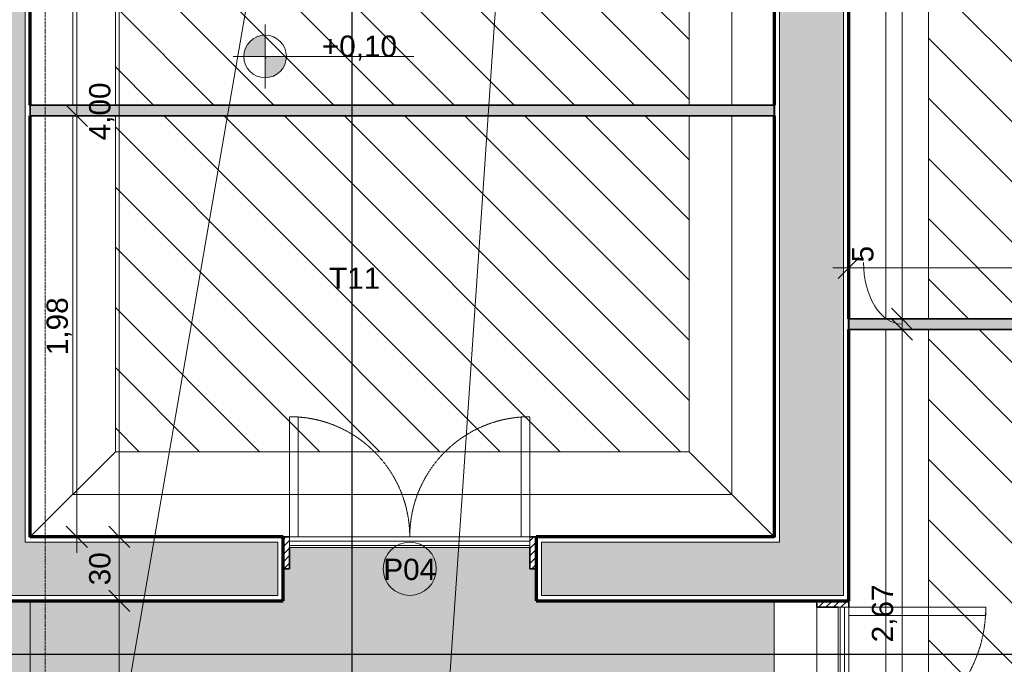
# Model space of a CAD drawing. Header units: millimetres. Extents: x -34717 to 9622, y -21919 to 4394.
# Tile 31 of 67: x -10321 to -5689, y -16902 to -13872. Entities that reach past the tile are written whole.
import ezdxf

# ---------------------------------------------------------------- set-up
doc = ezdxf.new("R2010")
doc.units = ezdxf.units.MM
for name, pattern in [('_Tracejado médio', [4, 3, -1]), ('_Tracejado pequeno', [2.25, 1.5, -0.75]), ('_Traço - ponto', [16, 12, -2, 0, -2])]:
    doc.linetypes.add(name, pattern=pattern)
for name, color, linetype, lineweight in [('A-ANNO-DIMS', 211, 'Continuous', 9), ('A-ANNO-DIMS-50', 211, 'Continuous', 9), ('A-DOOR', 31, 'Continuous', 25), ('A-DOOR-HDLN', 31, 'Continuous', 25), ('A-DOOR-IDEN', 31, 'Continuous', 9), ('A-FLOR', 192, 'Continuous', 25), ('A-FLOR-PATT', 8, 'Continuous', 25), ('A-WALL', 113, 'Continuous', 25), ('A-WALL-PATT', 111, 'Continuous', 25), ('G-ANNO-DIMS', 111, 'Continuous', 9), ('G-ANNO-SYMB', 111, 'Continuous', 9), ('G-ANNO-TEXT', 231, 'Continuous', 9), ('I-WALL', 2, 'Continuous', 25), ('S-GRID', 1, 'Continuous', 9)]:
    doc.layers.add(name, color=color, linetype=linetype, lineweight=lineweight)
doc.styles.add('Arial_4', font='arial.ttf', dxfattribs={"height": 100})
doc.dimstyles.new('Diagonal_-_2_0mm_Arial', dxfattribs={"dimscale": 304.8, "dimtxt": 102.02594, "dimasz": 0.328084, "dimexe": 0.246063, "dimexo": 0.0625, "dimgap": 0.024606, "dimtad": 1, "dimlfac": 0.001, "dimrnd": 0.01, "dimzin": 0, "dimdsep": 46, "dimtxsty": 'Arial_4', "dimblk1": 'OBLIQUE', "dimblk2": 'OBLIQUE', "dimsah": 1, "dimcen": 0.09, "dimdle": 0.246063, "dimadec": 0, "dimazin": 0, "dimtfac": 1, "dimtdec": 4, "dimtix": 1, "dimtmove": 0, "dimatfit": 3, "dimfxl": 0.492126, "dimfxlon": 1, "dimtvp": 1, "dimtolj": 1, "dimtzin": 0, "dimarcsym": 2})
doc.dimstyles.new('Diagonal_-_2_0mm_Arial_1', dxfattribs={"dimscale": 304.8, "dimtxt": 102.02594, "dimasz": 0.328084, "dimexe": 0.246063, "dimexo": 0.0625, "dimgap": 0.024606, "dimtad": 1, "dimdec": 0, "dimlfac": 0.1, "dimdsep": 46, "dimtxsty": 'Arial_4', "dimblk1": 'OBLIQUE', "dimblk2": 'OBLIQUE', "dimsah": 1, "dimcen": 0.09, "dimdle": 0.246063, "dimadec": 0, "dimazin": 0, "dimtfac": 1, "dimtdec": 4, "dimtix": 1, "dimtmove": 1, "dimatfit": 3, "dimfxl": 0.492126, "dimfxlon": 1, "dimtvp": 1, "dimtolj": 1, "dimtzin": 0, "dimarcsym": 2})
doc.dimstyles.new('Diagonal_-_2_0mm_Arial_2', dxfattribs={"dimscale": 304.8, "dimtxt": 102.02594, "dimasz": 0.328084, "dimexe": 0.246063, "dimexo": 0.0625, "dimgap": 0.024606, "dimtad": 1, "dimdec": 0, "dimlfac": 0.1, "dimdsep": 46, "dimtxsty": 'Arial_4', "dimblk1": 'OBLIQUE', "dimblk2": 'OBLIQUE', "dimsah": 1, "dimcen": 0.09, "dimdle": 0.246063, "dimadec": 0, "dimazin": 0, "dimtfac": 1, "dimtdec": 4, "dimtix": 1, "dimtmove": 0, "dimatfit": 3, "dimfxl": 0.492126, "dimfxlon": 1, "dimtvp": 1, "dimtolj": 1, "dimtzin": 0, "dimarcsym": 2})
pattern_1 = [(315, (-7844.11, -11029.7), (141.4214, 141.4214), [])]

# ---------------------------------------------------------------- blocks, each defined once
blk = doc.blocks.new('porta dupla - P04 - 1_19 x 2_60 m-4336733-PLANTA TÉRREO - MANTER _ DEMOLIR')
at = {"layer": 'A-DOOR', "lineweight": 18}
h = blk.add_hatch(dxfattribs=at)
h.set_pattern_fill('FP_12', color=256, style=0, pattern_type=2)
h.set_pattern_definition([(45, (8486.115, 15853.492), (-17.67767, 17.67767), [])])
h.paths.add_polyline_path([(-595, 0), (-565, 0), (-565, 150), (-595, 150), (-595, 100)], flags=0)
h.paths.add_polyline_path([(565, 0), (595, 0), (595, 150), (565, 150), (565, 100)], flags=0)
for p, q in [((-525, 715), (-565, 715)), ((-565, 715), (-565, 150)), ((-525, 150), (-525, 715)), ((525, 150), (525, 715)), ((525, 715), (565, 715)), ((565, 715), (565, 150)), ((-565, 150), (-525, 150)), ((-565, 150), (565, 150)), ((-565, 150), (-565, 130)), ((565, 150), (525, 150)), ((565, 150), (565, 130)), ((-565, 130), (565, 130)), ((-565, 130), (-565, 110)), ((-565, 110), (-565, 100)), ((-565, 110), (565, 110)), ((565, 100), (-565, 100)), ((565, 110), (565, 130)), ((565, 110), (565, 100))]:
    blk.add_line(p, q, dxfattribs=at)
at = {"layer": 'A-DOOR', "lineweight": 35}
for p, q in [((-595, 150), (-565, 150)), ((565, 150), (595, 150)), ((-565, 100), (-565, 0)), ((565, 0), (565, 100)), ((-565, 0), (-595, 0)), ((595, 0), (565, 0))]:
    blk.add_line(p, q, dxfattribs=at)
at = {"layer": 'A-DOOR-HDLN', "linetype": '_Tracejado pequeno', "lineweight": 18}
for centre, start, end in [((-565, 150), 360, 90), ((565, 150), 90, 180)]:
    blk.add_arc(centre, 565, start, end, dxfattribs=at)
blk = doc.blocks.new('porta dupla - P01 - 1_35 x 2_60 m-4336736-PLANTA TÉRREO - MANTER _ DEMOLIR')
at = {"layer": 'A-DOOR', "lineweight": 18}
h = blk.add_hatch(dxfattribs=at)
h.set_pattern_fill('FP_21', color=256, style=0, pattern_type=2)
h.set_pattern_definition([(135, (-16678.492, 6596.115), (-17.67767, -17.67767), [])])
h.paths.add_polyline_path([(675, 154.1), (675, 175), (645, 175), (645, 25), (675, 25)], flags=0)
h.paths.add_polyline_path([(-645, 125), (-645, 175), (-675, 175), (-675, 25), (-645, 25)], flags=0)
for p, q in [((-605, 820), (-645, 820)), ((-645, 820), (-645, 175)), ((-605, 175), (-605, 820)), ((605, 175), (605, 820)), ((605, 820), (645, 820)), ((645, 820), (645, 175)), ((-645, 175), (-605, 175)), ((-645, 175), (645, 175)), ((-645, 175), (-645, 155)), ((-645, 155), (645, 155)), ((-645, 155), (-645, 135)), ((645, 175), (605, 175)), ((645, 175), (645, 155)), ((645, 135), (645, 155)), ((-645, 135), (-645, 125)), ((-645, 135), (645, 135)), ((645, 125), (-645, 125)), ((645, 135), (645, 125))]:
    blk.add_line(p, q, dxfattribs=at)
at = {"layer": 'A-DOOR', "lineweight": 35}
for p, q in [((-675, 175), (-645, 175)), ((645, 175), (675, 175)), ((-645, 125), (-645, 25)), ((645, 25), (645, 125)), ((-645, 25), (-675, 25)), ((675, 25), (645, 25))]:
    blk.add_line(p, q, dxfattribs=at)
at = {"layer": 'A-DOOR-HDLN', "linetype": '_Tracejado pequeno', "lineweight": 18}
for centre, start, end in [((-645, 175), 360, 90), ((645, 175), 90, 180)]:
    blk.add_arc(centre, 645, start, end, dxfattribs=at)
blk = doc.blocks.new('DIMBLOCK19-PLANTA TÉRREO - MANTER _ DEMOLIR')
at = {"layer": 'A-ANNO-DIMS-50', "lineweight": 18}
for p, q in [((-9852.5, -16603.5), (-9902.5, -16553.5)), ((-9852.5, -16603.5), (-9802.5, -16653.5)), ((-9852.5, -17998.5), (-9902.5, -17948.5)), ((-9852.5, -17998.5), (-9802.5, -18048.5))]:
    blk.add_line(p, q, dxfattribs=at)
at = {"layer": 'A-ANNO-DIMS-50'}
for p, q in [((-10002.5, -16603.5), (-9777.5, -16603.5)), ((-9852.5, -16603.5), (-10002.5, -16603.5)), ((-9852.5, -18073.5), (-9852.5, -16603.5)), ((-10002.5, -17998.5), (-9777.5, -17998.5)), ((-9852.5, -17998.5), (-10002.5, -17998.5))]:
    blk.add_line(p, q, dxfattribs=at)
at = {"layer": 'A-ANNO-DIMS-50', "color": 0, "insert": (-9994.6, -17436.7), "char_height": 100, "width": 325.653, "attachment_point": 1, "rotation": 90, "line_spacing_factor": 0.941778, "style": 'Arial_4'}
blk.add_mtext('1,40', dxfattribs=at)
blk = doc.blocks.new('_Oblique')
at = {"color": 0, "linetype": 'ByBlock', "lineweight": -2}
blk.add_line((-0.5, -0.5), (0.5, 0.5), dxfattribs=at)
blk = doc.blocks.new('DIMBLOCK20-PLANTA TÉRREO - MANTER _ DEMOLIR')
at = {"layer": 'A-ANNO-DIMS-50', "lineweight": 18}
for p, q in [((-9852.5, -16303.5), (-9902.5, -16253.5)), ((-9852.5, -16303.5), (-9802.5, -16353.5)), ((-9852.5, -16603.5), (-9902.5, -16553.5)), ((-9852.5, -16603.5), (-9802.5, -16653.5))]:
    blk.add_line(p, q, dxfattribs=at)
at = {"layer": 'A-ANNO-DIMS-50'}
for p, q in [((-10002.5, -16303.5), (-9777.5, -16303.5)), ((-9852.5, -16303.5), (-10002.5, -16303.5)), ((-9852.5, -16603.5), (-9852.5, -16303.5)), ((-10002.5, -16603.5), (-9777.5, -16603.5)), ((-9852.5, -16603.5), (-10002.5, -16603.5))]:
    blk.add_line(p, q, dxfattribs=at)
at = {"layer": 'A-ANNO-DIMS-50', "color": 0, "insert": (-9994.6, -16531), "char_height": 100, "width": 186.088, "attachment_point": 1, "rotation": 90, "line_spacing_factor": 0.941778, "style": 'Arial_4'}
blk.add_mtext('30', dxfattribs=at)
blk = doc.blocks.new('DIMBLOCK21-PLANTA TÉRREO - MANTER _ DEMOLIR')
at = {"layer": 'A-ANNO-DIMS-50'}
for p, q in [((-9852.5, -16303.5), (-9852.5, -12228.5)), ((-10002.5, -12303.5), (-9777.5, -12303.5)), ((-9852.5, -12303.5), (-10002.5, -12303.5)), ((-10002.5, -16303.5), (-9777.5, -16303.5)), ((-9852.5, -16303.5), (-10002.5, -16303.5))]:
    blk.add_line(p, q, dxfattribs=at)
at = {"layer": 'A-ANNO-DIMS-50', "lineweight": 18}
for p, q in [((-9852.5, -12303.5), (-9902.5, -12253.5)), ((-9852.5, -12303.5), (-9802.5, -12353.5)), ((-9852.5, -16303.5), (-9902.5, -16253.5)), ((-9852.5, -16303.5), (-9802.5, -16353.5))]:
    blk.add_line(p, q, dxfattribs=at)
at = {"layer": 'A-ANNO-DIMS-50', "color": 0, "insert": (-9994.6, -14439.2), "char_height": 100, "width": 325.653, "attachment_point": 1, "rotation": 90, "line_spacing_factor": 0.941778, "style": 'Arial_4'}
blk.add_mtext('4,00', dxfattribs=at)
blk = doc.blocks.new('DIMBLOCK22-PLANTA TÉRREO - MANTER _ DEMOLIR')
at = {"layer": 'A-ANNO-DIMS-50'}
for p, q in [((-6421.1, -14889.3), (-6421.1, -15114.3)), ((-6421.1, -15039.3), (-6421.1, -14889.3)), ((-3291.1, -14889.3), (-3291.1, -15114.3)), ((-3291.1, -15039.3), (-3291.1, -14889.3)), ((-6496.1, -15039.3), (-3291.1, -15039.3))]:
    blk.add_line(p, q, dxfattribs=at)
at = {"layer": 'A-ANNO-DIMS-50', "lineweight": 18}
for p, q in [((-6421.1, -15039.3), (-6371.1, -14989.3)), ((-3291.1, -15039.3), (-3241.1, -14989.3)), ((-6421.1, -15039.3), (-6471.1, -15089.3)), ((-3291.1, -15039.3), (-3341.1, -15089.3))]:
    blk.add_line(p, q, dxfattribs=at)
at = {"layer": 'A-ANNO-DIMS-50', "color": 0, "insert": (-4991.8, -14897.3), "char_height": 100, "width": 325.653, "attachment_point": 1, "line_spacing_factor": 0.941778, "style": 'Arial_4'}
blk.add_mtext('3,13', dxfattribs=at)
blk = doc.blocks.new('DIMBLOCK26-PLANTA TÉRREO - MANTER _ DEMOLIR')
at = {"layer": 'A-ANNO-DIMS-50', "lineweight": 18}
for p, q in [((-6170.2, -15328.5), (-6220.2, -15278.5)), ((-6170.2, -15328.5), (-6120.2, -15378.5)), ((-6170.2, -17998.5), (-6220.2, -17948.5)), ((-6170.2, -17998.5), (-6120.2, -18048.5))]:
    blk.add_line(p, q, dxfattribs=at)
at = {"layer": 'A-ANNO-DIMS-50'}
for p, q in [((-6320.2, -15328.5), (-6095.2, -15328.5)), ((-6170.2, -15328.5), (-6320.2, -15328.5)), ((-6170.2, -18073.5), (-6170.2, -15328.5)), ((-6320.2, -17998.5), (-6095.2, -17998.5)), ((-6170.2, -17998.5), (-6320.2, -17998.5))]:
    blk.add_line(p, q, dxfattribs=at)
at = {"layer": 'A-ANNO-DIMS-50', "color": 0, "insert": (-6312.2, -16799.2), "char_height": 100, "width": 325.653, "attachment_point": 1, "rotation": 90, "line_spacing_factor": 0.941778, "style": 'Arial_4'}
blk.add_mtext('2,67', dxfattribs=at)
blk = doc.blocks.new('DIMBLOCK27-PLANTA TÉRREO - MANTER _ DEMOLIR')
at = {"layer": 'A-ANNO-DIMS-50', "lineweight": 18}
for p, q in [((-6170.2, -15278.5), (-6220.2, -15228.5)), ((-6170.2, -15328.5), (-6220.2, -15278.5)), ((-6170.2, -15278.5), (-6120.2, -15328.5)), ((-6170.2, -15328.5), (-6120.2, -15378.5))]:
    blk.add_line(p, q, dxfattribs=at)
at = {"layer": 'A-ANNO-DIMS-50'}
for p, q in [((-6320.2, -15278.5), (-6095.2, -15278.5)), ((-6170.2, -15278.5), (-6320.2, -15278.5)), ((-6170.2, -15328.5), (-6170.2, -15278.5)), ((-6320.2, -15328.5), (-6095.2, -15328.5)), ((-6170.2, -15328.5), (-6320.2, -15328.5))]:
    blk.add_line(p, q, dxfattribs=at)
blk.add_ellipse((-6170.2, -15013.3), major_axis=(0, 290.2), ratio=0.622943, start_param=1.570796, end_param=3.141593, dxfattribs=at)
at = {"layer": 'A-ANNO-DIMS-50', "color": 0, "insert": (-6404.7, -15013.3), "char_height": 100, "width": 93.044, "attachment_point": 1, "rotation": 90, "line_spacing_factor": 0.941778, "style": 'Arial_4'}
blk.add_mtext('5', dxfattribs=at)
blk = doc.blocks.new('DIMBLOCK28-PLANTA TÉRREO - MANTER _ DEMOLIR')
at = {"layer": 'A-ANNO-DIMS-50', "lineweight": 18}
for p, q in [((-6170.2, -9618.5), (-6220.2, -9568.5)), ((-6170.2, -9618.5), (-6120.2, -9668.5)), ((-6170.2, -15278.5), (-6220.2, -15228.5)), ((-6170.2, -15278.5), (-6120.2, -15328.5))]:
    blk.add_line(p, q, dxfattribs=at)
at = {"layer": 'A-ANNO-DIMS-50'}
for p, q in [((-6170.2, -15278.5), (-6170.2, -9543.5)), ((-6320.2, -9618.5), (-6095.2, -9618.5)), ((-6170.2, -9618.5), (-6320.2, -9618.5)), ((-6320.2, -15278.5), (-6095.2, -15278.5)), ((-6170.2, -15278.5), (-6320.2, -15278.5))]:
    blk.add_line(p, q, dxfattribs=at)
at = {"layer": 'A-ANNO-DIMS-50', "color": 0, "insert": (-6312.2, -12584.2), "char_height": 100, "width": 325.653, "attachment_point": 1, "rotation": 90, "line_spacing_factor": 0.941778, "style": 'Arial_4'}
blk.add_mtext('5,66', dxfattribs=at)
blk = doc.blocks.new('TAG-Porta - Ref_ Porta-2416850-PLANTA TÉRREO - MANTER _ DEMOLIR')
at = {"layer": 'A-DOOR-IDEN'}
blk.add_circle((0, 0), 2.5, dxfattribs=at)
blk = doc.blocks.new('Spot Elevations - Spot elevation - Planta-10655-PLANTA TÉRREO - MANTER _ DEMOLIR')
at = {"layer": 'G-ANNO-DIMS'}
h = blk.add_hatch(color=256, dxfattribs=at)
edge = h.paths.add_edge_path(flags=0)
edge.add_line((0, 0), (-2, 0))
edge.add_arc((0, 0), 2, 90, 180, ccw=False)
edge.add_line((0, 2), (0, 0))
h = blk.add_hatch(color=256, dxfattribs=at)
edge = h.paths.add_edge_path(flags=0)
edge.add_line((0, 0), (2, 0))
edge.add_arc((0, 0), 2, 270, 360, ccw=False)
edge.add_line((0, -2), (0, 0))
for p, q in [((0, -3), (0, 3)), ((-3, 0), (14, 0))]:
    blk.add_line(p, q, dxfattribs=at)
blk.add_circle((0, 0), 2, dxfattribs=at)
blk = doc.blocks.new('DIMBLOCK196-PLANTA TÉRREO - MANTER _ DEMOLIR')
at = {"layer": 'A-ANNO-DIMS-50', "lineweight": 18}
for p, q in [((-10052.5, -14323.5), (-10102.5, -14273.5)), ((-10052.5, -14323.5), (-10002.5, -14373.5)), ((-10052.5, -16303.5), (-10102.5, -16253.5)), ((-10052.5, -16303.5), (-10002.5, -16353.5))]:
    blk.add_line(p, q, dxfattribs=at)
at = {"layer": 'A-ANNO-DIMS-50'}
for p, q in [((-10202.5, -14323.5), (-9977.5, -14323.5)), ((-10052.5, -14323.5), (-10202.5, -14323.5)), ((-10052.5, -16378.5), (-10052.5, -14323.5)), ((-10202.5, -16303.5), (-9977.5, -16303.5)), ((-10052.5, -16303.5), (-10202.5, -16303.5))]:
    blk.add_line(p, q, dxfattribs=at)
at = {"layer": 'A-ANNO-DIMS-50', "color": 0, "insert": (-10194.6, -15449.2), "char_height": 100, "width": 325.653, "attachment_point": 1, "rotation": 90, "line_spacing_factor": 0.941778, "style": 'Arial_4'}
blk.add_mtext('1,98', dxfattribs=at)
blk = doc.blocks.new('DIMBLOCK197-PLANTA TÉRREO - MANTER _ DEMOLIR')
at = {"layer": 'A-ANNO-DIMS-50'}
for p, q in [((-10052.5, -14323.5), (-10052.5, -12228.5)), ((-10202.5, -12303.5), (-9977.5, -12303.5)), ((-10052.5, -12303.5), (-10202.5, -12303.5)), ((-10202.5, -14323.5), (-9977.5, -14323.5)), ((-10052.5, -14323.5), (-10202.5, -14323.5))]:
    blk.add_line(p, q, dxfattribs=at)
at = {"layer": 'A-ANNO-DIMS-50', "lineweight": 18}
for p, q in [((-10052.5, -12303.5), (-10102.5, -12253.5)), ((-10052.5, -12303.5), (-10002.5, -12353.5)), ((-10052.5, -14323.5), (-10102.5, -14273.5)), ((-10052.5, -14323.5), (-10002.5, -14373.5))]:
    blk.add_line(p, q, dxfattribs=at)
at = {"layer": 'A-ANNO-DIMS-50', "color": 0, "insert": (-10194.6, -13449.2), "char_height": 100, "width": 325.653, "attachment_point": 1, "rotation": 90, "line_spacing_factor": 0.941778, "style": 'Arial_4'}
blk.add_mtext('2,02', dxfattribs=at)

msp = doc.modelspace()

# ---------------------------------------------------------------- hatches: boundary and pattern name
at = {"layer": 'A-FLOR-PATT'}
h = msp.add_hatch(color=254, dxfattribs=at)
h.paths.add_polyline_path([(-13081.874, -17998.492), (-10621.115, -17998.492), (-10621.115, -16503.492), (-12051.115, -16503.492), (-12051.115, -16523.492), (-12101.115, -16523.492), (-12101.115, -16433.492), (-12051.115, -16433.492), (-12051.115, -16453.492), (-10621.115, -16453.492), (-10621.115, -15403.492), (-12801.115, -15403.492), (-12801.115, -16453.492), (-12791.115, -16453.492), (-12791.115, -16433.492), (-12741.115, -16433.492), (-12741.115, -16523.492), (-12791.115, -16523.492), (-12791.115, -16503.492), (-12851.115, -16503.492), (-12851.115, -16523.492), (-12901.115, -16523.492), (-12901.115, -16433.492), (-12851.115, -16433.492), (-12851.115, -12303.492), (-14526.115, -12303.492), (-14526.115, -16453.492), (-13591.115, -16453.492), (-13591.115, -16433.492), (-13541.115, -16433.492), (-13541.115, -16523.492), (-13591.115, -16523.492), (-13591.115, -16503.492), (-15251.115, -16503.492), (-15251.115, -12303.492), (-17066.115, -12303.492), (-17066.115, -14792.136), (-17691.115, -14792.136), (-17691.115, -17998.492), (-14346.603, -17998.492)], flags=0)
h.paths.add_polyline_path([(-26993.895, -17998.492), (-22181.115, -17998.492), (-22181.115, -16118.492), (-23291.115, -16118.492), (-23291.115, -16138.492), (-23341.115, -16138.492), (-23341.115, -16048.492), (-23291.115, -16048.492), (-23291.115, -16068.492), (-22181.115, -16068.492), (-22181.115, -12303.492), (-24051.115, -12303.492), (-24051.115, -16068.492), (-24031.115, -16068.492), (-24031.115, -16048.492), (-23981.115, -16048.492), (-23981.115, -16138.492), (-24031.115, -16138.492), (-24031.115, -16118.492), (-24079.615, -16118.492), (-24079.615, -16138.492), (-24129.615, -16138.492), (-24129.615, -16048.492), (-24101.115, -16048.492), (-24101.115, -12303.492), (-27281.115, -12303.492), (-27281.115, -16068.492), (-24819.615, -16068.492), (-24819.615, -16048.492), (-24769.615, -16048.492), (-24769.615, -16138.492), (-24819.615, -16138.492), (-24819.615, -16118.492), (-27281.115, -16118.492), (-27281.115, -16115.021), (-27481.115, -16115.384), (-27481.115, -16145.021), (-27581.115, -16145.021), (-27581.115, -17205.021), (-27481.115, -17205.021), (-27481.115, -17235.021), (-27281.115, -17235.021), (-27281.115, -17998.492)], flags=0)
h.paths.add_polyline_path([(-27631.115, -17998.492), (-27631.115, -12928.492), (-29721.115, -12928.492), (-29721.115, -17998.492), (-28258.624, -17998.492)], flags=0)
h.paths.add_polyline_path([(-6771.115, -17998.492), (-6771.115, -16603.492), (-7891.115, -16603.492), (-7891.115, -16453.492), (-7921.115, -16453.492), (-7921.115, -16353.492), (-9051.115, -16353.492), (-9051.115, -16453.492), (-9081.115, -16453.492), (-9081.115, -16603.492), (-10471.115, -16603.492), (-10471.115, -16633.492), (-10571.115, -16633.492), (-10571.115, -17923.492), (-10471.115, -17923.492), (-10471.115, -17953.492), (-10271.115, -17953.492), (-10271.115, -17998.492), (-7908.579, -17998.492)], flags=0)
h.paths.add_polyline_path([(-18041.115, -17998.492), (-18041.115, -17883.366), (-17841.115, -17883.003), (-17841.115, -17853.366), (-17741.115, -17853.366), (-17741.115, -16633.366), (-17841.115, -16633.366), (-17841.115, -16603.366), (-18041.115, -16603.366), (-18041.115, -14893.492), (-20173.538, -14893.492), (-20173.538, -14913.492), (-20223.538, -14913.492), (-20223.538, -14823.492), (-20173.538, -14823.492), (-20173.538, -14843.492), (-18041.115, -14843.492), (-18041.115, -12303.492), (-21831.115, -12303.492), (-21831.115, -14843.492), (-20890.538, -14843.492), (-20890.538, -14823.492), (-20840.538, -14823.492), (-20840.538, -14913.492), (-20890.538, -14913.492), (-20890.538, -14893.492), (-21831.115, -14893.492), (-21831.115, -16613.366), (-22031.115, -16613.728), (-22031.115, -16643.366), (-22131.115, -16643.366), (-22131.115, -17863.366), (-22031.115, -17863.366), (-22031.115, -17893.366), (-21831.115, -17893.366), (-21831.115, -17998.492), (-18140.791, -17998.492)], flags=0)
h.paths.add_polyline_path([(-10621.115, -15353.492), (-10621.115, -12303.492), (-12801.115, -12303.492), (-12801.115, -15353.492), (-11330.417, -15353.492)], flags=0)
h.paths.add_polyline_path([(-15611.332, -12253.492), (-15396.115, -12253.492), (-15396.115, -12153.492), (-15366.115, -12153.492), (-15366.115, -11953.492), (-15271.115, -11953.492), (-15271.115, -9873.492), (-15212.615, -9873.492), (-15212.615, -9853.492), (-15162.615, -9853.492), (-15162.615, -9943.492), (-15212.615, -9943.492), (-15212.615, -9923.492), (-15221.115, -9923.492), (-15221.115, -11953.492), (-13061.115, -11953.492), (-13061.115, -9923.492), (-14472.615, -9923.492), (-14472.615, -9943.492), (-14522.615, -9943.492), (-14522.615, -9853.492), (-14472.615, -9853.492), (-14472.615, -9873.492), (-13061.115, -9873.492), (-13061.115, -8303.492), (-14667.615, -8303.492), (-14667.615, -8323.492), (-14717.615, -8323.492), (-14717.615, -8233.492), (-14667.615, -8233.492), (-14667.615, -8253.492), (-13061.115, -8253.492), (-13061.115, -6093.492), (-15441.115, -6093.492), (-15441.115, -8253.492), (-15407.615, -8253.492), (-15407.615, -8233.492), (-15357.615, -8233.492), (-15357.615, -8323.492), (-15407.615, -8323.492), (-15407.615, -8303.492), (-15491.115, -8303.492), (-15491.115, -6113.492), (-15531.115, -6113.492), (-15531.115, -5753.492), (-15461.115, -5753.492), (-15461.115, -5773.492), (-12811.115, -5773.492), (-12811.115, -4113.492), (-11883.115, -4113.492), (-11883.115, -4093.492), (-11833.115, -4093.492), (-11833.115, -4183.492), (-11883.115, -4183.492), (-11883.115, -4163.492), (-12761.115, -4163.492), (-12761.115, -5773.492), (-10351.115, -5773.492), (-10351.115, -4163.492), (-11166.115, -4163.492), (-11166.115, -4183.492), (-11216.115, -4183.492), (-11216.115, -4093.492), (-11166.115, -4093.492), (-11166.115, -4113.492), (-10351.115, -4113.492), (-10351.115, -2259.153), (-10976.115, -2259.153), (-10976.115, -868.492), (-14966.115, -868.492), (-14966.115, -2868.492), (-16346.115, -2868.492), (-16346.115, -868.492), (-18131.115, -868.492), (-18131.115, -2868.492), (-19234.115, -2868.492), (-19234.115, -2888.492), (-19284.115, -2888.492), (-19284.115, -2798.492), (-19234.115, -2798.492), (-19234.115, -2818.492), (-18181.115, -2818.492), (-18181.115, -868.492), (-19981.115, -868.492), (-19981.115, -2818.492), (-19951.115, -2818.492), (-19951.115, -2798.492), (-19901.115, -2798.492), (-19901.115, -2888.492), (-19951.115, -2888.492), (-19951.115, -2868.492), (-20031.115, -2868.492), (-20031.115, -1568.492), (-20931.115, -1568.492), (-20931.115, -5073.492), (-16426.115, -5073.492), (-16426.115, -5773.492), (-16421.115, -5773.492), (-16421.115, -5753.492), (-16351.115, -5753.492), (-16351.115, -6113.492), (-16421.115, -6113.492), (-16421.115, -6093.492), (-16551.115, -6093.492), (-16551.115, -8283.366), (-16531.115, -8283.366), (-16531.115, -8333.366), (-16621.115, -8333.366), (-16621.115, -8283.366), (-16601.115, -8283.366), (-16601.115, -6093.492), (-18846.115, -6093.492), (-18846.115, -11953.492), (-16601.115, -11953.492), (-16601.115, -9824.888), (-16621.115, -9824.888), (-16621.115, -9774.888), (-16531.115, -9774.888), (-16531.115, -9824.888), (-16551.115, -9824.888), (-16551.115, -11953.492), (-16526.115, -11953.492), (-16525.753, -12153.492), (-16496.115, -12153.492), (-16496.115, -12253.492)], flags=0)
h.paths.add_polyline_path([(-16601.115, -9134.888), (-16621.115, -9134.888), (-16621.115, -9084.888), (-16601.115, -9084.888), (-16601.115, -9083.492), (-18806.115, -9083.492), (-18806.115, -9033.492), (-16601.115, -9033.492), (-16601.115, -9023.366), (-16621.115, -9023.366), (-16621.115, -8973.366), (-16531.115, -8973.366), (-16531.115, -9023.366), (-16551.115, -9023.366), (-16551.115, -9084.888), (-16531.115, -9084.888), (-16531.115, -9134.888), (-16551.115, -9134.888)], flags=0)
at = {"layer": 'A-FLOR-PATT', "lineweight": 18}
h = msp.add_hatch(dxfattribs=at)
h.set_pattern_fill('FP_24', color=256, style=0, pattern_type=2)
h.set_pattern_definition([(90, (-19846.12, -7372.6), (-200, 1e-14), [])])
h.paths.add_polyline_path([(-6421.115, -17996.929), (-6046.115, -17598.492), (-6046.115, -15328.492), (-6421.115, -15328.492), (-6421.115, -17955.992)], flags=0)
h.paths.add_polyline_path([(-6421.115, -15278.492), (-6046.115, -15278.492), (-6046.115, -10018.492), (-6421.115, -9643.492), (-6421.115, -10462.116), (-6446.115, -10470.866), (-6446.115, -11875.866), (-6421.115, -11884.616), (-6421.115, -12634.429)], flags=0)
h = msp.add_hatch(dxfattribs=at)
h.set_pattern_fill('FP_23', color=256, style=0, pattern_type=2)
h.set_pattern_definition(pattern_1)
h.paths.add_polyline_path([(-2964.04, -17598.492), (-2121.115, -17598.492), (-2121.115, -15328.492), (-2301.115, -15328.492), (-2301.115, -15348.492), (-2371.115, -15348.492), (-2371.115, -15258.492), (-2301.115, -15258.492), (-2301.115, -15278.492), (-2121.115, -15278.492), (-2121.115, -10018.492), (-3241.115, -10018.492), (-3241.115, -11168.492), (-3221.115, -11168.492), (-3221.115, -11238.492), (-3311.115, -11238.492), (-3311.115, -11168.492), (-3291.115, -11168.492), (-3291.115, -10018.492), (-6046.115, -10018.492), (-6046.115, -15278.492), (-3291.115, -15278.492), (-3291.115, -12128.492), (-3311.115, -12128.492), (-3311.115, -12058.492), (-3221.115, -12058.492), (-3221.115, -12128.492), (-3241.115, -12128.492), (-3241.115, -15258.492), (-3191.115, -15258.492), (-3191.115, -15348.492), (-3261.115, -15348.492), (-3261.115, -15328.492), (-6046.115, -15328.492), (-6046.115, -17598.492), (-3501.115, -17598.492), (-3501.115, -16203.366), (-3461.115, -16203.366), (-3461.115, -17598.492)], flags=0)
h = msp.add_hatch(dxfattribs=at)
h.set_pattern_fill('FP_34', color=256, style=0, pattern_type=2)
h.set_pattern_definition([(90, (-25471.12, -5323.24), (-200, 1e-14), [])])
h.paths.add_polyline_path([(-10271.115, -16303.492), (-9871.115, -15903.492), (-9871.115, -14323.492), (-10271.115, -14323.492), (-10271.115, -15676.067)], flags=0)
h.paths.add_polyline_path([(-10271.115, -14273.492), (-9871.115, -14273.492), (-9871.115, -12703.492), (-10271.115, -12303.492), (-10271.115, -12549.679)], flags=0)
h = msp.add_hatch(dxfattribs=at)
h.set_pattern_fill('FP_22', color=256, style=0, pattern_type=2)
h.set_pattern_definition([(90, (-20971.12, -6417.4), (-200, 1e-14), [])])
h.paths.add_polyline_path([(-6771.115, -16303.492), (-6771.115, -14323.492), (-7171.115, -14323.492), (-7171.115, -15903.492)], flags=0)
h.paths.add_polyline_path([(-7171.115, -14273.492), (-6771.115, -14273.492), (-6771.115, -12303.492), (-7171.115, -12703.492)], flags=0)
h = msp.add_hatch(dxfattribs=at)
h.set_pattern_fill('FP_23', color=256, style=0, pattern_type=2)
h.set_pattern_definition(pattern_1)
h.paths.add_polyline_path([(-8022.957, -15903.492), (-7171.115, -15903.492), (-7171.115, -14323.492), (-9871.115, -14323.492), (-9871.115, -15903.492), (-9287.686, -15903.492)], flags=0)
h.paths.add_polyline_path([(-7171.115, -14273.492), (-7171.115, -12703.492), (-9871.115, -12703.492), (-9871.115, -14273.492), (-8022.957, -14273.492)], flags=0)
h = msp.add_hatch(dxfattribs=at)
h.set_pattern_fill('FP_35', color=256, style=0, pattern_type=2)
h.set_pattern_definition([(0, (-129, 296.5), (0, 200), [])])
h.paths.add_polyline_path([(-6771.115, -16303.492), (-7171.115, -15903.492), (-9871.115, -15903.492), (-10271.115, -16303.492), (-7888.573, -16303.492)], flags=0)
h = msp.add_hatch(dxfattribs=at)
h.set_pattern_fill('FP_27', color=256, style=0, pattern_type=2)
h.set_pattern_definition([(90, (-24371.12, -11001.7), (-200, 1e-14), [])])
h.paths.add_polyline_path([(-6768.468, -17953.492), (-6571.115, -17953.129), (-6571.115, -17923.492), (-6471.115, -17923.492), (-6471.115, -16633.492), (-6571.115, -16633.492), (-6571.115, -16603.492), (-6771.115, -16603.492), (-6771.115, -17953.492), (-6768.615, -17953.492)], flags=0)
at = {"layer": 'A-WALL-PATT'}
h = msp.add_hatch(color=256, dxfattribs=at)
h.paths.add_polyline_path([(-10552.416, -18023.492), (-10296.115, -18023.492), (-10296.115, -17978.492), (-10596.115, -17978.492), (-10596.115, -18023.492)], flags=0)
h.paths.add_polyline_path([(-10296.115, -16578.492), (-10296.115, -12278.492), (-10596.115, -12278.492), (-10596.115, -16578.492), (-10446.115, -16578.492)], flags=0)
h = msp.add_hatch(color=256, dxfattribs=at)
h.paths.add_polyline_path([(-6746.115, -18023.492), (-6446.115, -18023.492), (-6446.115, -17978.492), (-6746.115, -17978.492), (-6746.115, -18020.858)], flags=0)
h.paths.add_polyline_path([(-6746.115, -16578.492), (-6446.115, -16578.492), (-6446.115, -12278.492), (-6746.115, -12278.492), (-6746.115, -16328.492)], flags=0)
at = {"layer": 'A-WALL-PATT', "lineweight": 18}
for points in [[(-6771.115, -14323.492), (-6771.115, -14273.492), (-10271.115, -14273.492), (-10271.115, -14323.492), (-8022.957, -14323.492)], [(-3241.115, -15328.492), (-3241.115, -15278.492), (-6421.115, -15278.492), (-6421.115, -15328.492)]]:
    msp.add_hatch(color=21, dxfattribs=at).paths.add_polyline_path(points, flags=0)
at = {"layer": 'A-WALL-PATT'}
h = msp.add_hatch(color=256, dxfattribs=at)
h.paths.add_polyline_path([(-6746.115, -16578.492), (-6746.115, -16328.492), (-7866.115, -16328.492), (-7866.115, -16578.492), (-6758.228, -16578.492)], flags=0)
h.paths.add_polyline_path([(-9287.686, -16578.492), (-9106.115, -16578.492), (-9106.115, -16328.492), (-10296.115, -16328.492), (-10296.115, -16578.492), (-10271.115, -16578.492)], flags=0)

# ---------------------------------------------------------------- linework, layer by layer
at = {"layer": 'A-FLOR', "lineweight": 18}
for p, q in [((-6046.115, -15278.492), (-6046.115, -10018.492)), ((-9871.115, -14273.492), (-9871.115, -12703.492)), ((-7171.115, -12703.492), (-7171.115, -14273.492)), ((-9871.115, -15903.492), (-9871.115, -14323.492)), ((-7171.115, -14323.492), (-7171.115, -15903.492)), ((-6046.115, -17598.492), (-6046.115, -15328.492)), ((-10271.115, -16303.492), (-9871.115, -15903.492)), ((-7171.115, -15903.492), (-9871.115, -15903.492)), ((-7171.115, -15903.492), (-6771.115, -16303.492)), ((-6771.115, -16603.492), (-6771.115, -17953.492))]:
    msp.add_line(p, q, dxfattribs=at)
at = {"layer": 'A-FLOR', "color": 40, "linetype": '_Tracejado médio', "lineweight": 18}
msp.add_line((-6771.115, -17953.492), (-6771.115, -16603.492), dxfattribs=at)
at = {"layer": 'A-WALL', "lineweight": 18}
for p, q in [((-6446.115, -16578.492), (-6446.115, -11902.353)), ((-6423.615, -16600.992), (-6423.615, -11886.389)), ((-10296.115, -16328.492), (-10296.115, -12278.492)), ((-10273.615, -16305.992), (-10273.615, -12300.992)), ((-6768.615, -12300.992), (-6768.615, -16305.992)), ((-6746.115, -12278.492), (-6746.115, -16328.492)), ((-9106.115, -16328.492), (-10296.115, -16328.492)), ((-9083.615, -16305.992), (-10273.615, -16305.992)), ((-9106.115, -16578.492), (-9106.115, -16328.492)), ((-9083.615, -16600.992), (-9083.615, -16305.992)), ((-7888.615, -16305.992), (-7888.615, -16600.992)), ((-6768.615, -16305.992), (-7888.615, -16305.992)), ((-6746.115, -16328.492), (-7866.115, -16328.492)), ((-7866.115, -16328.492), (-7866.115, -16578.492)), ((-10596.115, -16578.492), (-9106.115, -16578.492)), ((-7866.115, -16578.492), (-6746.115, -16578.492)), ((-6746.115, -16578.492), (-6446.115, -16578.492)), ((-10618.615, -16600.992), (-9083.615, -16600.992)), ((-10271.115, -16603.492), (-10271.115, -17953.492)), ((-7888.615, -16600.992), (-6768.615, -16600.992)), ((-6768.615, -16600.992), (-6423.615, -16600.992))]:
    msp.add_line(p, q, dxfattribs=at)
at = {"layer": 'A-WALL', "lineweight": 70}
for p, q in [((-6421.115, -15278.492), (-6421.115, -11884.616)), ((-10271.115, -14273.492), (-10271.115, -12303.492)), ((-6771.115, -12303.492), (-6771.115, -14273.492)), ((-10271.115, -16303.492), (-10271.115, -14323.492)), ((-6771.115, -14323.492), (-6771.115, -16303.492)), ((-6421.115, -16603.492), (-6421.115, -15328.492)), ((-9081.115, -16303.492), (-10271.115, -16303.492)), ((-9081.115, -16603.492), (-9081.115, -16303.492)), ((-6771.115, -16303.492), (-7891.115, -16303.492)), ((-7891.115, -16303.492), (-7891.115, -16603.492)), ((-10621.115, -16603.492), (-9081.115, -16603.492)), ((-7891.115, -16603.492), (-6771.115, -16603.492)), ((-6771.115, -16603.492), (-6421.115, -16603.492))]:
    msp.add_line(p, q, dxfattribs=at)
at = {"layer": 'G-ANNO-DIMS'}
for p, q in [((-9163.399, -14045.082), (-9166.64, -14045.082)), ((-9163.399, -14053.099), (-9163.399, -14045.082))]:
    msp.add_line(p, q, dxfattribs=at)
at = {"layer": 'G-ANNO-SYMB', "lineweight": 25}
for p, q in [((-8757.442, -21119.396), (-8757.442, 1796.455)), ((-33901.039, -16855.239), (6430.214, -16855.239))]:
    msp.add_line(p, q, dxfattribs=at)
at = {"layer": 'G-ANNO-TEXT', "color": 7}
for p, q in [((-7928.28, -11561.148), (-8562.824, -20847.461)), ((-8961.829, -12115.834), (-10471.336, -20832.589))]:
    msp.add_line(p, q, dxfattribs=at)
at = {"layer": 'I-WALL', "color": 30, "linetype": '_Tracejado médio', "lineweight": 35}
for p, q in [((-6771.115, -14273.492), (-10271.115, -14273.492)), ((-10271.115, -14273.492), (-10271.115, -14323.492)), ((-6771.115, -14323.492), (-6771.115, -14273.492)), ((-10271.115, -14323.492), (-6771.115, -14323.492)), ((-3291.115, -15278.492), (-6421.115, -15278.492)), ((-6421.115, -15278.492), (-6421.115, -15328.492)), ((-6421.115, -15328.492), (-3241.115, -15328.492))]:
    msp.add_line(p, q, dxfattribs=at)
at = {"layer": 'S-GRID', "linetype": '_Traço - ponto'}
msp.add_line((-10201.115, 3893.814), (-10201.115, -21426.217), dxfattribs=at)

# ---------------------------------------------------------------- block references
at = {"layer": 'A-DOOR', "lineweight": 18}
msp.add_blockref('porta dupla - P04 - 1_19 x 2_60 m-4336733-PLANTA TÉRREO - MANTER _ DEMOLIR', (-8486.115, -16453.492), dxfattribs=at)
at = {"layer": 'A-DOOR', "lineweight": 18, "rotation": 269.9999999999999}
msp.add_blockref('porta dupla - P01 - 1_35 x 2_60 m-4336736-PLANTA TÉRREO - MANTER _ DEMOLIR', (-6596.115, -17278.492), dxfattribs=at)
at = {"layer": 'A-DOOR-IDEN', "xscale": 49.99999999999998, "yscale": 49.99999999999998, "zscale": 49.99999999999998}
msp.add_blockref('TAG-Porta - Ref_ Porta-2416850-PLANTA TÉRREO - MANTER _ DEMOLIR', (-8486.115, -16453.492), dxfattribs=at)
at = {"layer": 'G-ANNO-DIMS', "xscale": 49.99999999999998, "yscale": 49.99999999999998, "zscale": 49.99999999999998}
msp.add_blockref('Spot Elevations - Spot elevation - Planta-10655-PLANTA TÉRREO - MANTER _ DEMOLIR', (-9166.64, -14045.082), dxfattribs=at)

# ---------------------------------------------------------------- texts
at = {"layer": 'A-DOOR-IDEN', "insert": (-8610.339, -16406.146), "char_height": 100, "width": 308.64969, "attachment_point": 1, "style": 'Arial_4'}
msp.add_mtext('P04', dxfattribs=at)
at = {"layer": 'G-ANNO-DIMS', "insert": (-8899.382, -13946.574), "char_height": 100, "width": 422.3698, "attachment_point": 1, "line_spacing_factor": 0.941778, "style": 'Arial_4'}
msp.add_mtext('+0,10', dxfattribs=at)
at = {"layer": 'G-ANNO-TEXT', "color": 7, "insert": (-8865.445, -15037.229), "char_height": 100, "width": 296.62437, "attachment_point": 1, "style": 'Arial_4'}
msp.add_mtext('T11', dxfattribs=at)

# ---------------------------------------------------------------- dimensions: what is measured, and where the dimension line sits
at = {"layer": 'A-ANNO-DIMS'}
for base, p1, p2, dimstyle, override, picture, middle in [((-6170.195, -9618.492), (-6320.195, -15278.492), (-6320.195, -9618.492), 'Diagonal_-_2_0mm_Arial', {"dimpost": '<>', "dimfxl": 5659.999983}, 'DIMBLOCK28-PLANTA TÉRREO - MANTER _ DEMOLIR', (-6228.752, -12448.492)), ((-10052.538, -12303.492), (-10202.538, -14323.492), (-10202.538, -12303.492), 'Diagonal_-_2_0mm_Arial', {"dimpost": '<>', "dimfxl": 2020}, 'DIMBLOCK197-PLANTA TÉRREO - MANTER _ DEMOLIR', (-10111.096, -13313.492)), ((-9852.538, -12303.492), (-10002.538, -16303.492), (-10002.538, -12303.492), 'Diagonal_-_2_0mm_Arial', {"dimpost": '<>', "dimfxl": 4000}, 'DIMBLOCK21-PLANTA TÉRREO - MANTER _ DEMOLIR', (-9911.096, -14303.492)), ((-10052.538, -14323.492), (-10202.538, -16303.492), (-10202.538, -14323.492), 'Diagonal_-_2_0mm_Arial', {"dimpost": '<>', "dimfxl": 1980}, 'DIMBLOCK196-PLANTA TÉRREO - MANTER _ DEMOLIR', (-10111.096, -15313.492)), ((-6170.195, -15328.492), (-6320.195, -17998.492), (-6320.195, -15328.492), 'Diagonal_-_2_0mm_Arial', {"dimpost": '<>', "dimfxl": 2670}, 'DIMBLOCK26-PLANTA TÉRREO - MANTER _ DEMOLIR', (-6228.752, -16663.492)), ((-9852.538, -16303.492), (-10002.538, -16603.492), (-10002.538, -16303.492), 'Diagonal_-_2_0mm_Arial_2', {"dimpost": '<>', "dimfxl": 300}, 'DIMBLOCK20-PLANTA TÉRREO - MANTER _ DEMOLIR', (-9911.13, -16453.492)), ((-9852.538385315, -16603.491622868), (-10002.538385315, -17998.491622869), (-10002.538385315, -16603.491622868), 'Diagonal_-_2_0mm_Arial', {"dimpost": '<>', "dimfxl": 1395}, 'DIMBLOCK19-PLANTA TÉRREO - MANTER _ DEMOLIR', (-9911.095684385, -17300.991622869))]:
    dim = msp.add_linear_dim(base=base, p1=p1, p2=p2, angle=90, dimstyle=dimstyle, override=override, dxfattribs=at)
    dim.commit()
    dim.dimension.update_dxf_attribs({"geometry": picture, "text_midpoint": middle})
dim = msp.add_linear_dim(base=(-3291.115, -15039.331), p1=(-6421.115, -14889.331), p2=(-3291.115, -14889.331), dimstyle='Diagonal_-_2_0mm_Arial', override={"dimpost": '<>', "dimfxl": 3130}, dxfattribs=at)
dim.commit()
dim.dimension.update_dxf_attribs({"geometry": 'DIMBLOCK22-PLANTA TÉRREO - MANTER _ DEMOLIR', "text_midpoint": (-4856.115, -14980.739)})
dim = msp.add_linear_dim(base=(-6170.195, -15278.492), p1=(-6320.195, -15328.492), p2=(-6320.195, -15278.492), angle=90, dimstyle='Diagonal_-_2_0mm_Arial_1', override={"dimpost": '<>', "dimfxl": 50}, dxfattribs=at)
dim.commit()
dim.dimension.update_dxf_attribs({"geometry": 'DIMBLOCK27-PLANTA TÉRREO - MANTER _ DEMOLIR', "text_midpoint": (-6338, -14966.773), "dimtype": 160, "text_rotation": 90})

doc.saveas('drawing.dxf')
